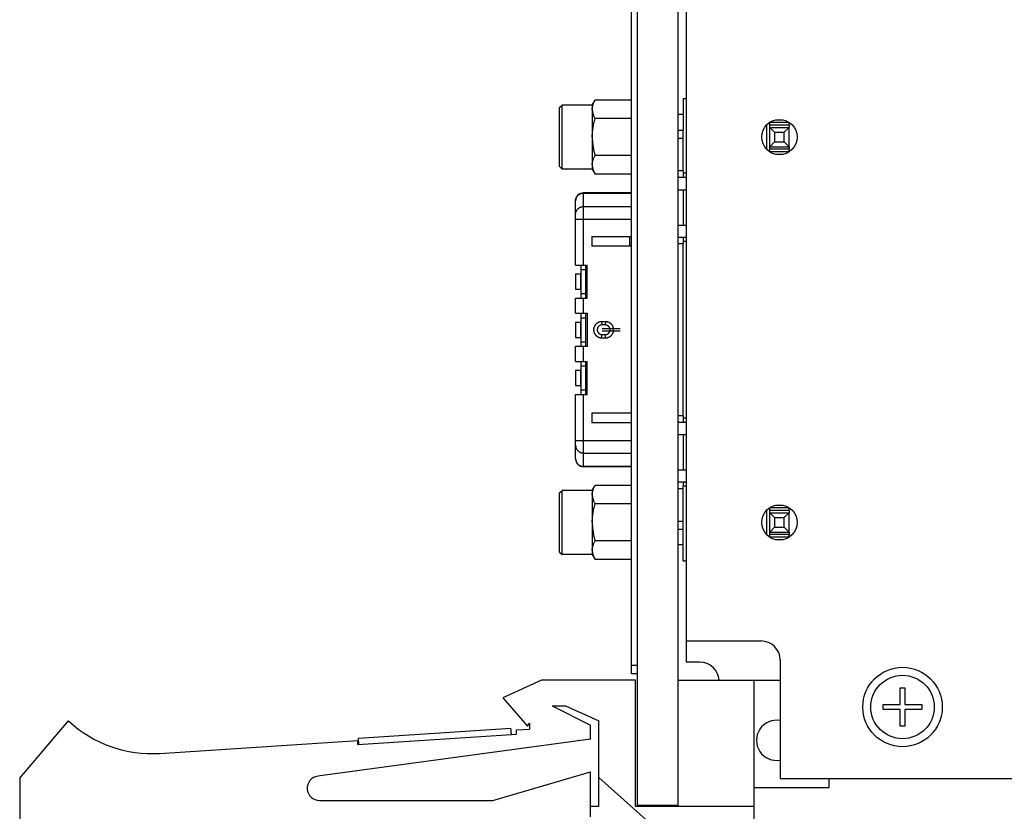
# Model space of a CAD drawing. Header units: inches. Extents: x 0.2 to 16.8, y 0.2 to 10.8.
# Tile 16 of 20: x 6.7 to 9.1, y 3.8 to 5.7. Entities that reach past the tile are written whole.
import ezdxf

# ---------------------------------------------------------------- set-up
doc = ezdxf.new("R2010")
doc.units = ezdxf.units.IN
doc.header["$LTSCALE"] = 0.935
doc.header["$MEASUREMENT"] = 0
doc.layers.get('0').update_dxf_attribs({"linetype": 'CONTINUOUS'})
doc.layers.add('DIMENSIONS', color=7, linetype='CONTINUOUS')
doc.styles.get("Standard").update_dxf_attribs({"font": 'txt', "width": 0.8})
doc.dimstyles.new('DIMSTYLE_1', dxfattribs={"dimtxt": 0.125, "dimasz": 0.18, "dimexe": 0.18, "dimexo": 0.0625, "dimgap": 0.09, "dimtad": 0, "dimtih": 1, "dimtoh": 1, "dimdec": 3, "dimzin": 4, "dimdsep": 46, "dimtxsty": 'STANDARD', "dimblk": '_FILLED', "dimblk1": '_FILLED', "dimblk2": '_FILLED', "dimcen": 0.09, "dimadec": 0, "dimazin": 0, "dimtp": 0.01, "dimtm": 0.01, "dimtfac": 1, "dimtdec": 3, "dimtofl": 0, "dimtmove": 0, "dimatfit": 3, "dimldrblk": '_FILLED', "dimfxl": 1, "dimtolj": 1, "dimtzin": 4, "dimarcsym": 0})

# ---------------------------------------------------------------- blocks, each defined once
blk = doc.blocks.new('_FILLED')
at = {"color": 0, "linetype": 'BYBLOCK'}
blk.add_solid([(0, 0), (-1, 0.174), (-1, -0.174)], dxfattribs=at)
blk = doc.blocks.new('*D0')
at = {"layer": 'DIMENSIONS', "color": 2, "linetype": 'CONTINUOUS'}
for p, q in [((8.3505, 8.2184), (15.9666, 8.2184)), ((15.8416, 8.2184), (15.8416, 5.8109)), ((15.8416, 3.1535), (15.8416, 5.5609)), ((8.2505, 3.1535), (15.9666, 3.1535))]:
    blk.add_line(p, q, dxfattribs=at)
at = {"layer": 'DIMENSIONS', "color": 2, "linetype": 'CONTINUOUS', "xscale": 0.18, "yscale": 0.18, "zscale": 0.18}
for p, rotation in [((15.8416, 8.2184), 90), ((15.8416, 3.1535), 270)]:
    blk.add_blockref('_FILLED', p, dxfattribs=dict(at, rotation=rotation))
at = {"layer": 'DIMENSIONS', "color": 2, "linetype": 'CONTINUOUS', "insert": (15.8416, 5.7484), "char_height": 0.125, "width": 1.425, "attachment_point": 2, "line_spacing_factor": 0.9}
blk.add_mtext('5.065{\\Ftxt.shx;\\W1.000000;\\H0.125000; }[128.65]', dxfattribs=at)

msp = doc.modelspace()

# ---------------------------------------------------------------- linework, layer by layer
at = {"color": 7, "linetype": 'CONTINUOUS'}
for p, q in [((8.188, 3.7754), (8.188, 8.2184)), ((8.288, 3.7725), (8.288, 8.2184)), ((8.173, 4.0984), (8.173, 8.2084)), ((8.308, 4.1267), (8.308, 5.7868)), ((8.2998, 5.5086), (8.2998, 5.4309)), ((8.2998, 5.5086), (8.308, 5.5086)), ((7.997, 5.4867), (8.003, 5.4927)), ((7.997, 5.3417), (7.997, 5.4867)), ((8.003, 5.3357), (8.003, 5.4927)), ((8.077, 5.4927), (8.003, 5.4927)), ((8.077, 5.4927), (8.084, 5.5048)), ((8.077, 5.4927), (8.077, 5.3357)), ((8.173, 5.5048), (8.084, 5.5048)), ((8.173, 5.4595), (8.084, 5.4595)), ((8.2998, 5.4692), (8.288, 5.4692)), ((8.5045, 5.4438), (8.5045, 5.3845)), ((8.5125, 5.4496), (8.5112, 5.4496)), ((8.5124, 5.4382), (8.5125, 5.4436)), ((8.5124, 5.3901), (8.5124, 5.4382)), ((8.5242, 5.426), (8.5124, 5.4378)), ((8.5124, 5.4378), (8.5597, 5.4378)), ((8.5125, 5.4436), (8.5125, 5.4505)), ((8.5599, 5.4436), (8.5125, 5.4436)), ((8.5127, 5.4506), (8.5594, 5.4506)), ((8.527, 5.4565), (8.5452, 5.4565)), ((8.5479, 5.426), (8.5597, 5.4378)), ((8.5599, 5.4436), (8.5597, 5.4382)), ((8.5597, 5.3901), (8.5597, 5.4382)), ((8.5599, 5.4436), (8.5599, 5.4503)), ((8.288, 5.4309), (8.2998, 5.4309)), ((8.288, 5.4112), (8.2998, 5.4112)), ((8.2998, 5.3315), (8.2998, 5.4309)), ((8.5242, 5.426), (8.5242, 5.4023)), ((8.5242, 5.426), (8.5479, 5.426)), ((8.5479, 5.4023), (8.5479, 5.426)), ((8.5242, 5.4023), (8.5124, 5.3905)), ((8.5124, 5.3905), (8.5597, 5.3905)), ((8.5125, 5.3847), (8.5124, 5.3901)), ((8.5125, 5.3778), (8.5125, 5.3847)), ((8.5599, 5.3847), (8.5125, 5.3847)), ((8.5242, 5.4023), (8.5479, 5.4023)), ((8.5479, 5.4023), (8.5597, 5.3905)), ((8.5597, 5.3901), (8.5599, 5.3847)), ((8.5599, 5.378), (8.5599, 5.3847)), ((8.173, 5.3688), (8.084, 5.3688)), ((8.5594, 5.3777), (8.5127, 5.3777)), ((8.5452, 5.3718), (8.527, 5.3718)), ((7.997, 5.3417), (8.003, 5.3357)), ((8.077, 5.3357), (8.003, 5.3357)), ((8.077, 5.3357), (8.084, 5.3235)), ((8.173, 5.3235), (8.084, 5.3235)), ((8.2998, 5.3315), (8.288, 5.3315)), ((8.2895, 5.3157), (8.308, 5.3157)), ((8.2998, 5.3315), (8.2998, 5.3256)), ((8.2998, 5.3256), (8.2998, 5.3236)), ((8.308, 5.3256), (8.2998, 5.3256)), ((8.0557, 5.1002), (8.0557, 5.2773)), ((8.173, 5.2773), (8.0557, 5.2773)), ((8.0557, 5.2769), (8.173, 5.2769)), ((8.288, 5.2852), (8.308, 5.2852)), ((8.2998, 5.2852), (8.2998, 5.1986)), ((8.0361, 5.1002), (8.0361, 5.2577)), ((8.0557, 5.2439), (8.173, 5.2439)), ((8.0361, 5.2129), (8.173, 5.2129)), ((8.288, 5.1986), (8.308, 5.1986)), ((8.0757, 5.1701), (8.0757, 5.1464)), ((8.0757, 5.1701), (8.173, 5.1701)), ((8.1692, 5.1464), (8.1692, 5.1701)), ((8.308, 5.1681), (8.2895, 5.1681)), ((8.173, 5.1464), (8.0757, 5.1464)), ((8.2998, 5.1523), (8.288, 5.1523)), ((8.2998, 5.1602), (8.2998, 5.1583)), ((8.2998, 5.1583), (8.2998, 5.1523)), ((8.308, 5.1583), (8.2998, 5.1583)), ((8.2998, 4.7311), (8.2998, 5.1523)), ((8.0361, 5.1002), (8.0646, 5.1002)), ((8.0498, 5.0195), (8.0498, 5.1002)), ((8.0616, 5.0195), (8.0616, 5.1002)), ((8.0646, 5.0195), (8.0646, 5.1002)), ((8.0361, 5.0785), (8.0361, 5.0411)), ((8.0361, 5.0785), (8.0498, 5.0785)), ((8.0479, 5.0785), (8.0479, 5.0411)), ((8.0498, 5.0894), (8.0616, 5.0894)), ((8.0361, 5.0411), (8.0498, 5.0411)), ((8.0498, 5.0303), (8.0616, 5.0303)), ((8.0361, 4.9821), (8.0361, 5.0195)), ((8.0361, 5.0195), (8.0646, 5.0195)), ((8.0557, 4.9821), (8.0557, 5.0195)), ((8.0361, 4.9821), (8.0656, 4.9821)), ((8.0498, 4.9014), (8.0498, 4.9821)), ((8.0616, 4.9014), (8.0616, 4.9821)), ((8.0656, 4.9014), (8.0656, 4.9821)), ((8.0361, 4.9604), (8.0361, 4.923)), ((8.0361, 4.9604), (8.0498, 4.9604)), ((8.0479, 4.9604), (8.0479, 4.923)), ((8.0498, 4.9712), (8.0616, 4.9712)), ((8.1, 4.9614), (8.101, 4.9535)), ((8.1099, 4.9614), (8.1, 4.9614)), ((8.1089, 4.9535), (8.101, 4.9535)), ((8.1099, 4.9614), (8.1089, 4.9535)), ((8.0806, 4.9388), (8.0806, 4.9447)), ((8.1, 4.922), (8.101, 4.9299)), ((8.101, 4.9299), (8.1089, 4.9299)), ((8.1011, 4.9447), (8.1455, 4.9447)), ((8.1011, 4.9388), (8.1455, 4.9388)), ((8.1099, 4.922), (8.1089, 4.9299)), ((8.0361, 4.923), (8.0498, 4.923)), ((8.0498, 4.9122), (8.0616, 4.9122)), ((8.1, 4.922), (8.1099, 4.922)), ((8.0361, 4.864), (8.0361, 4.9014)), ((8.0361, 4.9014), (8.0656, 4.9014)), ((8.0557, 4.864), (8.0557, 4.9014)), ((8.0361, 4.864), (8.0646, 4.864)), ((8.0498, 4.7833), (8.0498, 4.864)), ((8.0616, 4.7833), (8.0616, 4.864)), ((8.0646, 4.7833), (8.0646, 4.864)), ((8.0361, 4.8423), (8.0361, 4.8049)), ((8.0361, 4.8423), (8.0498, 4.8423)), ((8.0479, 4.8423), (8.0479, 4.8049)), ((8.0498, 4.8531), (8.0616, 4.8531)), ((8.0361, 4.8049), (8.0498, 4.8049)), ((8.0361, 4.6258), (8.0361, 4.7833)), ((8.0361, 4.7833), (8.0646, 4.7833)), ((8.0498, 4.7941), (8.0616, 4.7941)), ((8.0557, 4.6061), (8.0557, 4.7833)), ((8.0757, 4.737), (8.0757, 4.7134)), ((8.173, 4.737), (8.0757, 4.737)), ((8.173, 4.7134), (8.0757, 4.7134)), ((8.2998, 4.7311), (8.288, 4.7311)), ((8.2895, 4.7153), (8.308, 4.7153)), ((8.2998, 4.7311), (8.2998, 4.7252)), ((8.2998, 4.7252), (8.2998, 4.7232)), ((8.308, 4.7252), (8.2998, 4.7252)), ((8.288, 4.6848), (8.308, 4.6848)), ((8.2998, 4.6848), (8.2998, 4.5982)), ((8.0361, 4.6706), (8.173, 4.6706)), ((8.0557, 4.6395), (8.173, 4.6395)), ((8.0557, 4.6066), (8.173, 4.6066)), ((8.173, 4.6061), (8.0557, 4.6061)), ((8.288, 4.5982), (8.308, 4.5982)), ((8.308, 4.5677), (8.2895, 4.5677)), ((7.997, 4.5418), (8.003, 4.5478)), ((7.997, 4.3968), (7.997, 4.5418)), ((8.003, 4.3908), (8.003, 4.5478)), ((8.077, 4.5478), (8.003, 4.5478)), ((8.077, 4.5478), (8.084, 4.5599)), ((8.077, 4.5478), (8.077, 4.3908)), ((8.173, 4.5599), (8.084, 4.5599)), ((8.2998, 4.552), (8.288, 4.552)), ((8.2998, 4.5598), (8.2998, 4.5579)), ((8.2998, 4.552), (8.2998, 4.5579)), ((8.308, 4.5579), (8.2998, 4.5579)), ((8.2998, 4.4525), (8.2998, 4.552)), ((8.173, 4.5146), (8.084, 4.5146)), ((8.5045, 4.4989), (8.5045, 4.4396)), ((8.5124, 4.4933), (8.5125, 4.4988)), ((8.5124, 4.4452), (8.5124, 4.4933)), ((8.5242, 4.4811), (8.5124, 4.4929)), ((8.5124, 4.4929), (8.5597, 4.4929)), ((8.5125, 4.4988), (8.5125, 4.5056)), ((8.5599, 4.4988), (8.5125, 4.4988)), ((8.5127, 4.5057), (8.5594, 4.5057)), ((8.527, 4.5116), (8.5452, 4.5116)), ((8.5479, 4.4811), (8.5597, 4.4929)), ((8.5599, 4.4988), (8.5597, 4.4933)), ((8.5597, 4.4452), (8.5597, 4.4933)), ((8.5599, 4.4988), (8.5599, 4.5054)), ((8.288, 4.4722), (8.2998, 4.4722)), ((8.5242, 4.4811), (8.5242, 4.4575)), ((8.5242, 4.4811), (8.5479, 4.4811)), ((8.5479, 4.4575), (8.5479, 4.4811)), ((8.288, 4.4525), (8.2998, 4.4525)), ((8.2998, 4.3748), (8.2998, 4.4525)), ((8.5242, 4.4575), (8.5124, 4.4457)), ((8.5124, 4.4457), (8.5597, 4.4457)), ((8.5125, 4.4398), (8.5124, 4.4452)), ((8.5242, 4.4575), (8.5479, 4.4575)), ((8.5479, 4.4575), (8.5597, 4.4457)), ((8.5597, 4.4452), (8.5599, 4.4398)), ((8.173, 4.424), (8.084, 4.424)), ((8.5112, 4.4338), (8.5125, 4.4338)), ((8.5125, 4.433), (8.5125, 4.4398)), ((8.5599, 4.4398), (8.5125, 4.4398)), ((8.5594, 4.4328), (8.5127, 4.4328)), ((8.5452, 4.427), (8.527, 4.427)), ((8.5599, 4.4332), (8.5599, 4.4398)), ((7.997, 4.3968), (8.003, 4.3908)), ((8.2998, 4.4143), (8.288, 4.4143)), ((8.077, 4.3908), (8.003, 4.3908)), ((8.077, 4.3908), (8.084, 4.3786)), ((8.173, 4.3786), (8.084, 4.3786)), ((8.2998, 4.3748), (8.308, 4.3748)), ((8.308, 4.1787), (8.491, 4.1787)), ((8.538, 4.1317), (8.538, 3.8417)), ((8.188, 4.1184), (8.173, 4.1184)), ((8.3411, 4.1267), (8.308, 4.1267)), ((7.953, 4.0825), (7.858, 4.0395)), ((8.183, 4.0825), (7.953, 4.0825)), ((8.188, 4.0984), (8.173, 4.0984)), ((8.183, 3.7725), (8.183, 4.0825)), ((8.288, 4.0825), (8.538, 4.0825)), ((8.474, 3.5035), (8.474, 4.0825)), ((8.8321, 4.0226), (8.8321, 4.064)), ((8.8321, 4.064), (8.8439, 4.064)), ((8.8439, 4.064), (8.8439, 4.0226)), ((7.858, 4.0395), (7.918, 3.9695)), ((7.979, 4.0195), (8.073, 3.9725)), ((7.979, 4.0195), (8.0112, 4.0195)), ((8.0112, 4.0195), (8.093, 3.9825)), ((8.7908, 4.0108), (8.7908, 4.0226)), ((8.7908, 4.0226), (8.8321, 4.0226)), ((8.8321, 4.0108), (8.7908, 4.0108)), ((8.8321, 3.9695), (8.8321, 4.0108)), ((8.8439, 4.0226), (8.8853, 4.0226)), ((8.8439, 4.0108), (8.8439, 3.9695)), ((8.8853, 4.0108), (8.8439, 4.0108)), ((8.8853, 4.0226), (8.8853, 4.0108)), ((6.673, 3.8425), (6.793, 3.9825)), ((7.5036, 3.94), (7.8778, 3.9645)), ((7.8788, 3.9495), (7.8778, 3.9645)), ((7.8911, 3.9604), (7.923, 3.9625)), ((7.8917, 3.9504), (7.8911, 3.9604)), ((7.918, 3.9695), (7.923, 3.977)), ((7.923, 3.977), (7.923, 3.9625)), ((8.073, 3.9375), (8.073, 3.9725)), ((8.093, 3.7725), (8.093, 3.9825)), ((8.8439, 3.9695), (8.8321, 3.9695)), ((8.073, 3.9375), (7.404, 3.8472)), ((7.5026, 3.9249), (7.8917, 3.9504)), ((7.5046, 3.925), (7.5036, 3.94)), ((7.0166, 3.9031), (7.5019, 3.9349)), ((7.5026, 3.9249), (7.5019, 3.9349)), ((6.673, 3.8425), (6.673, 3.7225)), ((7.833, 3.7875), (8.073, 3.8575)), ((8.073, 3.7475), (8.073, 3.8575)), ((8.474, 3.5035), (8.093, 3.8441)), ((8.538, 3.8417), (14.188, 3.8417)), ((8.658, 3.8195), (8.658, 3.8417)), ((8.474, 3.8195), (8.658, 3.8195)), ((7.408, 3.7875), (7.833, 3.7875)), ((8.093, 3.7725), (8.073, 3.7725)), ((8.474, 3.7725), (8.183, 3.7725)), ((8.288, 3.7754), (8.188, 3.7754))]:
    msp.add_line(p, q, dxfattribs=at)
for centre, radius in [((8.5361, 5.4142), 0.0433), ((8.5361, 4.4693), 0.0433), ((8.838, 4.0167), 0.0974), ((8.838, 4.0167), 0.0778)]:
    msp.add_circle(centre, radius, dxfattribs=at)
for centre, radius, start, end in [((8.0557, 5.2577), 0.0197, 90, 180), ((8.0551, 5.2575), 0.0191, 179.4618, 180), ((8.0551, 4.626), 0.0191, 180, 180.4034), ((8.0557, 4.6258), 0.0197, 180, 270), ((8.491, 4.1317), 0.047, 0, 90), ((8.3411, 4.0798), 0.0469, 3.198, 90), ((8.529, 3.9349), 0.0492, 79.4579, 280.5421), ((6.997, 4.2025), 0.3, 227.1666, 273.7467), ((7.408, 3.8175), 0.03, 97.6845, 270)]:
    msp.add_arc(centre, radius, start, end, dxfattribs=at)
for points, knots in [([(8.077, 5.4821), (8.077, 5.4831), (8.0771, 5.485), (8.0775, 5.4879), (8.0781, 5.4908), (8.0789, 5.4936), (8.0799, 5.4965), (8.0811, 5.4993), (8.0825, 5.5021), (8.0835, 5.5039), (8.084, 5.5048)], [0, 0, 0, 0, 0.119921, 0.240471, 0.362212, 0.485597, 0.610941, 0.738426, 0.868119, 1, 1, 1, 1]), ([(8.077, 5.4821), (8.077, 5.4812), (8.0771, 5.4793), (8.0775, 5.4764), (8.0781, 5.4735), (8.0789, 5.4707), (8.0799, 5.4678), (8.0811, 5.465), (8.0825, 5.4622), (8.0835, 5.4604), (8.084, 5.4595)], [0, 0, 0, 0, 0.119921, 0.240471, 0.362212, 0.485597, 0.610941, 0.738426, 0.868119, 1, 1, 1, 1]), ([(8.077, 5.4142), (8.077, 5.4161), (8.0771, 5.4199), (8.0775, 5.4257), (8.0781, 5.4314), (8.0789, 5.4371), (8.0799, 5.4427), (8.0811, 5.4484), (8.0825, 5.4539), (8.0835, 5.4576), (8.084, 5.4595)], [0, 0, 0, 0, 0.124999, 0.249997, 0.374996, 0.499996, 0.624996, 0.749997, 0.874998, 1, 1, 1, 1]), ([(8.077, 5.4142), (8.077, 5.4122), (8.0771, 5.4084), (8.0775, 5.4027), (8.0781, 5.3969), (8.0789, 5.3912), (8.0799, 5.3856), (8.0811, 5.38), (8.0825, 5.3744), (8.0835, 5.3707), (8.084, 5.3688)], [0, 0, 0, 0, 0.124999, 0.249997, 0.374996, 0.499996, 0.624996, 0.749997, 0.874998, 1, 1, 1, 1]), ([(8.077, 5.3462), (8.077, 5.3471), (8.0771, 5.3491), (8.0775, 5.3519), (8.0781, 5.3548), (8.0789, 5.3577), (8.0799, 5.3605), (8.0811, 5.3633), (8.0825, 5.3661), (8.0835, 5.3679), (8.084, 5.3688)], [0, 0, 0, 0, 0.119921, 0.240471, 0.362212, 0.485597, 0.610941, 0.738426, 0.868119, 1, 1, 1, 1]), ([(8.077, 5.3462), (8.077, 5.3452), (8.0771, 5.3433), (8.0775, 5.3404), (8.0781, 5.3375), (8.0789, 5.3347), (8.0799, 5.3319), (8.0811, 5.3291), (8.0825, 5.3263), (8.0835, 5.3244), (8.084, 5.3235)], [0, 0, 0, 0, 0.119921, 0.240471, 0.362212, 0.485597, 0.610941, 0.738426, 0.868119, 1, 1, 1, 1]), ([(8.2895, 5.3157), (8.2895, 5.3157), (8.2894, 5.3157), (8.2892, 5.3158), (8.2891, 5.3158), (8.289, 5.3159), (8.2889, 5.316), (8.2887, 5.3161), (8.2886, 5.3163), (8.2885, 5.3165), (8.2884, 5.3166), (8.2884, 5.3168), (8.2883, 5.3171), (8.2882, 5.3175), (8.2882, 5.3179), (8.2881, 5.3183), (8.2881, 5.3187), (8.2881, 5.3192), (8.288, 5.3199), (8.288, 5.3206), (8.288, 5.3213), (8.288, 5.3221), (8.288, 5.3228), (8.288, 5.3233), (8.288, 5.3236)], [0, 0, 0, 0, 0.016389, 0.032233, 0.047799, 0.063397, 0.079347, 0.09596, 0.132193, 0.152287, 0.173882, 0.197074, 0.221924, 0.276673, 0.338091, 0.371205, 0.40584, 0.479375, 0.558033, 0.641058, 0.727636, 0.816911, 0.908, 1, 1, 1, 1]), ([(8.2998, 5.3236), (8.2998, 5.3233), (8.2998, 5.3228), (8.2998, 5.3219), (8.2998, 5.3211), (8.2999, 5.3203), (8.2999, 5.3196), (8.3, 5.3189), (8.3001, 5.3182), (8.3002, 5.3177), (8.3003, 5.3174), (8.3004, 5.3171), (8.3006, 5.3169), (8.3007, 5.3167), (8.3009, 5.3165), (8.3011, 5.3164), (8.3013, 5.3162), (8.3016, 5.3161), (8.3019, 5.316), (8.3022, 5.3159), (8.3026, 5.3158), (8.3031, 5.3157), (8.3036, 5.3157), (8.3038, 5.3157)], [0, 0, 0, 0, 0.081609, 0.162271, 0.241052, 0.317041, 0.389371, 0.457269, 0.520138, 0.577725, 0.604628, 0.630394, 0.655194, 0.679254, 0.702845, 0.726268, 0.749829, 0.773814, 0.823945, 0.850474, 0.878099, 0.936776, 1, 1, 1, 1]), ([(8.0361, 5.2577), (8.0361, 5.2583), (8.0361, 5.2592), (8.0363, 5.2605), (8.0365, 5.2617), (8.0369, 5.2633), (8.0375, 5.2647), (8.038, 5.2659), (8.0386, 5.267), (8.0394, 5.2684), (8.0406, 5.2699), (8.0419, 5.2713), (8.0433, 5.2725), (8.0448, 5.2737), (8.0465, 5.2746), (8.0482, 5.2754), (8.05, 5.2761), (8.0519, 5.2765), (8.0538, 5.2768), (8.0551, 5.2769), (8.0557, 5.2769)], [0, 0, 0, 0, 0.062021, 0.093045, 0.124078, 0.186154, 0.248283, 0.279381, 0.310498, 0.372773, 0.435135, 0.497588, 0.560135, 0.622772, 0.685496, 0.748296, 0.811161, 0.874078, 0.93703, 1, 1, 1, 1]), ([(8.0361, 5.2245), (8.0361, 5.2251), (8.0361, 5.2261), (8.0363, 5.2274), (8.0365, 5.2286), (8.0369, 5.2301), (8.0374, 5.2316), (8.0379, 5.2328), (8.0385, 5.2339), (8.0393, 5.2353), (8.0405, 5.2368), (8.0418, 5.2382), (8.0432, 5.2395), (8.0448, 5.2407), (8.0464, 5.2416), (8.0482, 5.2424), (8.05, 5.2431), (8.0519, 5.2436), (8.0538, 5.2438), (8.0551, 5.2439), (8.0557, 5.2439)], [0, 0, 0, 0, 0.062021, 0.093047, 0.124079, 0.186154, 0.248282, 0.279379, 0.310495, 0.372768, 0.435127, 0.497579, 0.560124, 0.622762, 0.685485, 0.748286, 0.811154, 0.874073, 0.937027, 1, 1, 1, 1]), ([(8.3038, 5.1681), (8.3036, 5.1681), (8.3031, 5.1681), (8.3026, 5.168), (8.3022, 5.168), (8.3019, 5.1679), (8.3016, 5.1678), (8.3013, 5.1676), (8.3011, 5.1675), (8.3009, 5.1673), (8.3007, 5.1671), (8.3006, 5.1669), (8.3004, 5.1667), (8.3003, 5.1664), (8.3002, 5.1661), (8.3001, 5.1656), (8.3, 5.1649), (8.2999, 5.1642), (8.2999, 5.1635), (8.2998, 5.1627), (8.2998, 5.1619), (8.2998, 5.1611), (8.2998, 5.1605), (8.2998, 5.1602)], [0, 0, 0, 0, 0.063224, 0.121901, 0.149526, 0.176055, 0.226186, 0.250171, 0.273732, 0.297155, 0.320746, 0.344806, 0.369606, 0.395372, 0.422275, 0.479862, 0.542731, 0.610629, 0.682959, 0.758948, 0.837729, 0.918391, 1, 1, 1, 1]), ([(8.1, 4.9614), (8.0994, 4.9614), (8.0984, 4.9614), (8.0971, 4.9612), (8.0959, 4.961), (8.0943, 4.9606), (8.0928, 4.96), (8.0916, 4.9595), (8.0905, 4.9589), (8.0891, 4.9581), (8.0878, 4.9571), (8.0868, 4.9563), (8.0861, 4.9556), (8.0855, 4.9549), (8.0848, 4.9542), (8.0842, 4.9535), (8.0835, 4.9524), (8.0827, 4.951), (8.082, 4.9496), (8.0815, 4.9484), (8.0811, 4.9471), (8.0808, 4.9456), (8.0805, 4.9436), (8.0804, 4.9417), (8.0805, 4.9398), (8.0808, 4.9379), (8.0811, 4.9363), (8.0815, 4.9351), (8.082, 4.9339), (8.0827, 4.9324), (8.0835, 4.931), (8.0842, 4.93), (8.0848, 4.9292), (8.0855, 4.9285), (8.0861, 4.9278), (8.0868, 4.9271), (8.0878, 4.9263), (8.0891, 4.9254), (8.0905, 4.9245), (8.0916, 4.924), (8.0928, 4.9234), (8.0943, 4.9229), (8.0959, 4.9225), (8.0971, 4.9222), (8.0984, 4.9221), (8.0994, 4.922), (8.1, 4.922)], [0, 0, 0, 0, 0.031246, 0.046874, 0.062501, 0.093748, 0.124995, 0.140623, 0.156251, 0.187498, 0.218745, 0.234373, 0.250001, 0.265628, 0.281256, 0.296884, 0.312512, 0.343757, 0.375003, 0.39063, 0.406258, 0.437505, 0.468752, 0.5, 0.531248, 0.562495, 0.593742, 0.60937, 0.624997, 0.656243, 0.687488, 0.703116, 0.718744, 0.734372, 0.749999, 0.765627, 0.781255, 0.812502, 0.843749, 0.859377, 0.875005, 0.906252, 0.937499, 0.953126, 0.968754, 1, 1, 1, 1]), ([(8.101, 4.9535), (8.1006, 4.9535), (8.0999, 4.9535), (8.0987, 4.9533), (8.0978, 4.9531), (8.097, 4.9528), (8.0963, 4.9525), (8.0955, 4.9521), (8.0945, 4.9515), (8.0937, 4.951), (8.0931, 4.9505), (8.0927, 4.9501), (8.0923, 4.9497), (8.0919, 4.9492), (8.0915, 4.9488), (8.0911, 4.9481), (8.0907, 4.9475), (8.0903, 4.9468), (8.0901, 4.9462), (8.0899, 4.9457), (8.0897, 4.9451), (8.0896, 4.9446), (8.0895, 4.944), (8.0894, 4.9435), (8.0893, 4.9429), (8.0893, 4.9423), (8.0893, 4.9417), (8.0893, 4.9411), (8.0893, 4.9406), (8.0894, 4.94), (8.0895, 4.9394), (8.0896, 4.9388), (8.0897, 4.9383), (8.0899, 4.9377), (8.0901, 4.9372), (8.0903, 4.9367), (8.0907, 4.936), (8.0911, 4.9353), (8.0915, 4.9347), (8.0919, 4.9342), (8.0923, 4.9338), (8.0927, 4.9334), (8.0931, 4.933), (8.0937, 4.9325), (8.0945, 4.9319), (8.0955, 4.9313), (8.0963, 4.9309), (8.097, 4.9306), (8.0978, 4.9304), (8.0987, 4.9301), (8.0999, 4.9299), (8.1006, 4.9299), (8.101, 4.9299)], [0, 0, 0, 0, 0.031244, 0.062489, 0.093733, 0.10936, 0.124987, 0.156232, 0.187477, 0.218722, 0.234349, 0.249976, 0.265602, 0.28123, 0.296857, 0.312484, 0.343728, 0.359355, 0.374983, 0.390609, 0.406236, 0.421864, 0.437491, 0.453119, 0.468746, 0.484373, 0.5, 0.515627, 0.531254, 0.546881, 0.562509, 0.578136, 0.593764, 0.609391, 0.625017, 0.640645, 0.656272, 0.687516, 0.703143, 0.71877, 0.734398, 0.750024, 0.765651, 0.781278, 0.812523, 0.843768, 0.875013, 0.89064, 0.906267, 0.937511, 0.968756, 1, 1, 1, 1]), ([(8.1089, 4.9299), (8.1093, 4.9299), (8.11, 4.9299), (8.1112, 4.9301), (8.1121, 4.9304), (8.1129, 4.9306), (8.1136, 4.9309), (8.1145, 4.9313), (8.1155, 4.9319), (8.1162, 4.9325), (8.1168, 4.933), (8.1172, 4.9334), (8.1176, 4.9338), (8.118, 4.9342), (8.1184, 4.9347), (8.1188, 4.9353), (8.1192, 4.936), (8.1196, 4.9367), (8.1198, 4.9372), (8.12, 4.9377), (8.1202, 4.9383), (8.1203, 4.9388), (8.1204, 4.9394), (8.1205, 4.94), (8.1206, 4.9406), (8.1206, 4.9411), (8.1207, 4.9417), (8.1206, 4.9423), (8.1206, 4.9429), (8.1205, 4.9435), (8.1204, 4.944), (8.1203, 4.9446), (8.1202, 4.9451), (8.12, 4.9457), (8.1198, 4.9462), (8.1196, 4.9468), (8.1192, 4.9475), (8.1188, 4.9481), (8.1184, 4.9488), (8.118, 4.9492), (8.1176, 4.9497), (8.1172, 4.9501), (8.1168, 4.9505), (8.1162, 4.951), (8.1155, 4.9515), (8.1145, 4.9521), (8.1136, 4.9525), (8.1129, 4.9528), (8.1121, 4.9531), (8.1112, 4.9533), (8.11, 4.9535), (8.1093, 4.9535), (8.1089, 4.9535)], [0, 0, 0, 0, 0.031244, 0.062489, 0.093733, 0.10936, 0.124987, 0.156232, 0.187477, 0.218722, 0.234349, 0.249976, 0.265602, 0.28123, 0.296857, 0.312484, 0.343728, 0.359355, 0.374983, 0.390609, 0.406236, 0.421864, 0.437491, 0.453119, 0.468746, 0.484373, 0.5, 0.515627, 0.531254, 0.546881, 0.562509, 0.578136, 0.593764, 0.609391, 0.625017, 0.640645, 0.656272, 0.687516, 0.703143, 0.71877, 0.734398, 0.750024, 0.765651, 0.781278, 0.812523, 0.843768, 0.875013, 0.89064, 0.906267, 0.937511, 0.968756, 1, 1, 1, 1]), ([(8.1099, 4.922), (8.1105, 4.922), (8.1115, 4.9221), (8.1128, 4.9222), (8.114, 4.9225), (8.1156, 4.9229), (8.1171, 4.9234), (8.1183, 4.924), (8.1194, 4.9245), (8.1208, 4.9254), (8.1221, 4.9263), (8.1231, 4.9271), (8.1238, 4.9278), (8.1245, 4.9285), (8.1251, 4.9292), (8.1257, 4.93), (8.1264, 4.931), (8.1273, 4.9324), (8.1279, 4.9339), (8.1284, 4.9351), (8.1288, 4.9363), (8.1291, 4.9379), (8.1294, 4.9398), (8.1295, 4.9417), (8.1294, 4.9436), (8.1291, 4.9456), (8.1288, 4.9471), (8.1284, 4.9484), (8.1279, 4.9496), (8.1273, 4.951), (8.1264, 4.9524), (8.1257, 4.9535), (8.1251, 4.9542), (8.1245, 4.9549), (8.1238, 4.9556), (8.1231, 4.9563), (8.1221, 4.9571), (8.1208, 4.9581), (8.1194, 4.9589), (8.1183, 4.9595), (8.1171, 4.96), (8.1156, 4.9606), (8.114, 4.961), (8.1128, 4.9612), (8.1115, 4.9614), (8.1105, 4.9614), (8.1099, 4.9614)], [0, 0, 0, 0, 0.031246, 0.046874, 0.062501, 0.093748, 0.124995, 0.140623, 0.156251, 0.187498, 0.218745, 0.234373, 0.250001, 0.265628, 0.281256, 0.296884, 0.312512, 0.343757, 0.375003, 0.39063, 0.406258, 0.437505, 0.468752, 0.5, 0.531248, 0.562495, 0.593742, 0.60937, 0.624997, 0.656243, 0.687488, 0.703116, 0.718744, 0.734372, 0.749999, 0.765627, 0.781255, 0.812502, 0.843749, 0.859377, 0.875005, 0.906252, 0.937499, 0.953126, 0.968754, 1, 1, 1, 1]), ([(8.2895, 4.7153), (8.2895, 4.7153), (8.2894, 4.7153), (8.2892, 4.7154), (8.2891, 4.7154), (8.289, 4.7155), (8.2889, 4.7156), (8.2887, 4.7157), (8.2886, 4.7159), (8.2885, 4.7161), (8.2884, 4.7162), (8.2884, 4.7164), (8.2883, 4.7167), (8.2882, 4.7171), (8.2882, 4.7175), (8.2881, 4.7179), (8.2881, 4.7183), (8.2881, 4.7188), (8.288, 4.7195), (8.288, 4.7202), (8.288, 4.7209), (8.288, 4.7217), (8.288, 4.7224), (8.288, 4.723), (8.288, 4.7232)], [0, 0, 0, 0, 0.016389, 0.032233, 0.047799, 0.063397, 0.079347, 0.09596, 0.132193, 0.152287, 0.173882, 0.197074, 0.221924, 0.276673, 0.338091, 0.371205, 0.40584, 0.479375, 0.558033, 0.641058, 0.727636, 0.816911, 0.908, 1, 1, 1, 1]), ([(8.2998, 4.7232), (8.2998, 4.7229), (8.2998, 4.7224), (8.2998, 4.7215), (8.2998, 4.7207), (8.2999, 4.7199), (8.2999, 4.7192), (8.3, 4.7185), (8.3001, 4.7178), (8.3002, 4.7174), (8.3003, 4.717), (8.3004, 4.7168), (8.3006, 4.7165), (8.3007, 4.7163), (8.3009, 4.7161), (8.3011, 4.716), (8.3013, 4.7158), (8.3016, 4.7157), (8.3019, 4.7156), (8.3022, 4.7155), (8.3026, 4.7154), (8.3031, 4.7154), (8.3036, 4.7153), (8.3038, 4.7153)], [0, 0, 0, 0, 0.081609, 0.162271, 0.241052, 0.317041, 0.389371, 0.457269, 0.520138, 0.577725, 0.604628, 0.630394, 0.655194, 0.679254, 0.702845, 0.726268, 0.749829, 0.773814, 0.823945, 0.850474, 0.878099, 0.936776, 1, 1, 1, 1]), ([(8.0361, 4.6589), (8.0361, 4.6583), (8.0361, 4.6573), (8.0363, 4.6561), (8.0365, 4.6548), (8.0369, 4.6533), (8.0374, 4.6518), (8.0379, 4.6506), (8.0385, 4.6495), (8.0393, 4.6481), (8.0405, 4.6466), (8.0418, 4.6452), (8.0432, 4.6439), (8.0448, 4.6428), (8.0464, 4.6418), (8.0482, 4.641), (8.05, 4.6403), (8.0519, 4.6399), (8.0538, 4.6396), (8.0551, 4.6395), (8.0557, 4.6395)], [0, 0, 0, 0, 0.062021, 0.093047, 0.124079, 0.186154, 0.248282, 0.279379, 0.310495, 0.372768, 0.435127, 0.497579, 0.560124, 0.622762, 0.685485, 0.748286, 0.811154, 0.874073, 0.937027, 1, 1, 1, 1]), ([(8.0361, 4.6258), (8.0361, 4.6251), (8.0361, 4.6242), (8.0363, 4.6229), (8.0365, 4.6217), (8.0369, 4.6202), (8.0375, 4.6187), (8.038, 4.6175), (8.0386, 4.6164), (8.0394, 4.6151), (8.0406, 4.6136), (8.0419, 4.6122), (8.0433, 4.6109), (8.0448, 4.6098), (8.0465, 4.6088), (8.0482, 4.608), (8.05, 4.6074), (8.0519, 4.6069), (8.0538, 4.6066), (8.0551, 4.6066), (8.0557, 4.6066)], [0, 0, 0, 0, 0.062021, 0.093045, 0.124078, 0.186154, 0.248283, 0.279381, 0.310498, 0.372773, 0.435135, 0.497588, 0.560135, 0.622772, 0.685496, 0.748296, 0.811161, 0.874078, 0.93703, 1, 1, 1, 1]), ([(8.3038, 4.5677), (8.3036, 4.5677), (8.3031, 4.5677), (8.3026, 4.5676), (8.3022, 4.5676), (8.3019, 4.5675), (8.3016, 4.5674), (8.3013, 4.5672), (8.3011, 4.5671), (8.3009, 4.5669), (8.3007, 4.5667), (8.3006, 4.5665), (8.3004, 4.5663), (8.3003, 4.566), (8.3002, 4.5657), (8.3001, 4.5652), (8.3, 4.5646), (8.2999, 4.5639), (8.2999, 4.5631), (8.2998, 4.5623), (8.2998, 4.5615), (8.2998, 4.5607), (8.2998, 4.5601), (8.2998, 4.5598)], [0, 0, 0, 0, 0.063224, 0.121901, 0.149526, 0.176055, 0.226186, 0.250171, 0.273732, 0.297155, 0.320746, 0.344806, 0.369606, 0.395372, 0.422275, 0.479862, 0.542731, 0.610629, 0.682959, 0.758948, 0.837729, 0.918391, 1, 1, 1, 1]), ([(8.077, 4.5373), (8.077, 4.5382), (8.0771, 4.5401), (8.0775, 4.543), (8.0781, 4.5459), (8.0789, 4.5487), (8.0799, 4.5516), (8.0811, 4.5544), (8.0825, 4.5572), (8.0835, 4.559), (8.084, 4.5599)], [0, 0, 0, 0, 0.119921, 0.240471, 0.362212, 0.485597, 0.610941, 0.738426, 0.868119, 1, 1, 1, 1]), ([(8.077, 4.5373), (8.077, 4.5363), (8.0771, 4.5344), (8.0775, 4.5315), (8.0781, 4.5286), (8.0789, 4.5258), (8.0799, 4.523), (8.0811, 4.5201), (8.0825, 4.5173), (8.0835, 4.5155), (8.084, 4.5146)], [0, 0, 0, 0, 0.119921, 0.240471, 0.362212, 0.485597, 0.610941, 0.738426, 0.868119, 1, 1, 1, 1]), ([(8.077, 4.4693), (8.077, 4.4712), (8.0771, 4.475), (8.0775, 4.4808), (8.0781, 4.4865), (8.0789, 4.4922), (8.0799, 4.4979), (8.0811, 4.5035), (8.0825, 4.5091), (8.0835, 4.5128), (8.084, 4.5146)], [0, 0, 0, 0, 0.124999, 0.249997, 0.374996, 0.499996, 0.624996, 0.749997, 0.874998, 1, 1, 1, 1]), ([(8.077, 4.4693), (8.077, 4.4674), (8.0771, 4.4635), (8.0775, 4.4578), (8.0781, 4.4521), (8.0789, 4.4464), (8.0799, 4.4407), (8.0811, 4.4351), (8.0825, 4.4295), (8.0835, 4.4258), (8.084, 4.424)], [0, 0, 0, 0, 0.124999, 0.249997, 0.374996, 0.499996, 0.624996, 0.749997, 0.874998, 1, 1, 1, 1]), ([(8.077, 4.4013), (8.077, 4.4023), (8.0771, 4.4042), (8.0775, 4.4071), (8.0781, 4.4099), (8.0789, 4.4128), (8.0799, 4.4156), (8.0811, 4.4184), (8.0825, 4.4212), (8.0835, 4.423), (8.084, 4.424)], [0, 0, 0, 0, 0.119921, 0.240471, 0.362212, 0.485597, 0.610941, 0.738426, 0.868119, 1, 1, 1, 1]), ([(8.077, 4.4013), (8.077, 4.4003), (8.0771, 4.3984), (8.0775, 4.3955), (8.0781, 4.3927), (8.0789, 4.3898), (8.0799, 4.387), (8.0811, 4.3842), (8.0825, 4.3814), (8.0835, 4.3795), (8.084, 4.3786)], [0, 0, 0, 0, 0.119921, 0.240471, 0.362212, 0.485597, 0.610941, 0.738426, 0.868119, 1, 1, 1, 1])]:
    msp.add_open_spline(points, degree=3, knots=knots, dxfattribs=at)
msp.add_open_spline([(8.0361, 4.6258), (8.0361, 4.6258), (8.0361, 4.6258), (8.0361, 4.6258)], degree=3, dxfattribs=at)

# ---------------------------------------------------------------- dimensions: what is measured, and where the dimension line sits
at = {"layer": 'DIMENSIONS', "color": 2, "linetype": 'CONTINUOUS'}
dim = msp.add_linear_dim(base=(15.8416, 8.2184), p1=(8.2505, 3.1535), p2=(8.3505, 8.2184), angle=90, dimstyle='DIMSTYLE_1', dxfattribs=at)
dim.commit()
dim.dimension.update_dxf_attribs({"geometry": '*D0', "text_midpoint": (15.6916, 5.6859), "dimtype": 160})

doc.saveas('drawing.dxf')
